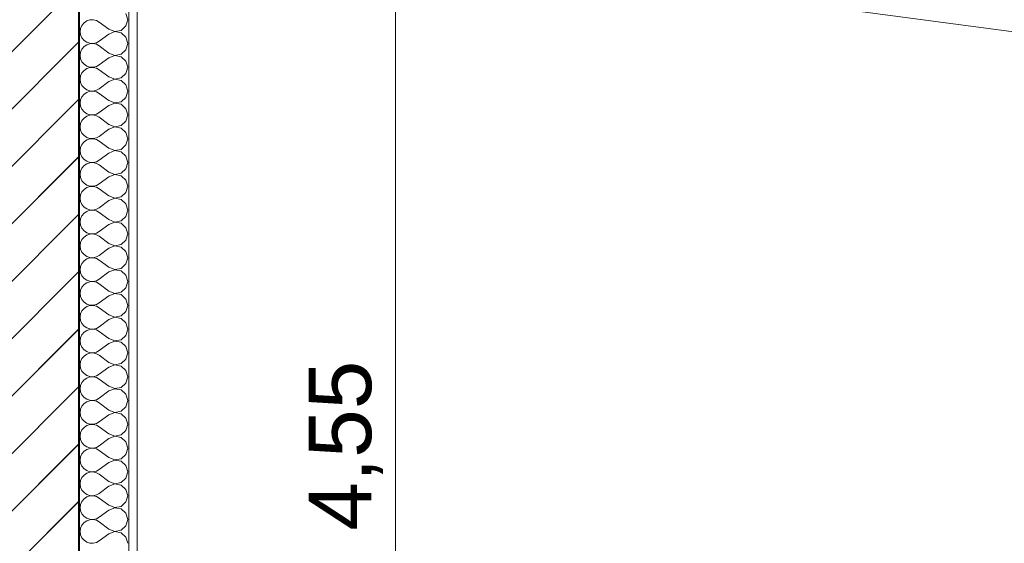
# Model space of a CAD drawing. Header units: millimetres. Extents: x -33687 to -7545, y -1870 to 7865.
# Tile 11 of 31: x -24285 to -22708, y 2952 to 3791. Entities that reach past the tile are written whole.
import ezdxf

# ---------------------------------------------------------------- set-up
doc = ezdxf.new("R2010")
doc.units = ezdxf.units.MM
doc.header["$MEASUREMENT"] = 0
for name, color, linetype in [('Nouveau_2D - Cotations pour 50ème.AL', 7, 'Continuous'), ('Nouveau_2D - Dessin général.AL', 7, 'Continuous'), ('Nouveau__Murs - Extérieurs.AL', 7, 'Continuous'), ('Nouveau__Plafonds.AL', 7, 'Continuous')]:
    doc.layers.add(name, color=color, linetype=linetype)
doc.styles.add('STYLE_GENERE_1', font='arial.ttf')
doc.dimstyles.new('STYLE_GENERE__1', dxfattribs={"dimtxt": 100, "dimasz": 71.25, "dimexe": 0.18, "dimexo": 0.0625, "dimgap": 0, "dimtad": 1, "dimtih": 1, "dimtoh": 1, "dimlfac": 0.001, "dimzin": 0, "dimdsep": 46, "dimtxsty": 'STYLE_GENERE_1', "dimblk": 'ARROWHEAD_6', "dimblk1": 'ARROWHEAD_6', "dimblk2": 'ARROWHEAD_6', "dimcen": 0.09, "dimse1": 1, "dimse2": 1, "dimclrd": 7, "dimclre": 7, "dimclrt": 7, "dimazin": 0, "dimtfac": 1, "dimtdec": 4, "dimtmove": 0, "dimatfit": 3, "dimfxl": 0, "dimtolj": 1, "dimtzin": 0, "dimarcsym": 0})
doc.dimstyles.new('STYLE_GENERE__5', dxfattribs={"dimtxt": 100, "dimasz": 71.25, "dimexe": 0.18, "dimexo": 0.0625, "dimgap": 0, "dimtad": 1, "dimlfac": 0.001, "dimzin": 0, "dimdsep": 46, "dimtxsty": 'STYLE_GENERE_1', "dimblk": 'ARROWHEAD_6', "dimblk1": 'ARROWHEAD_6', "dimblk2": 'ARROWHEAD_6', "dimcen": 0.09, "dimse1": 1, "dimse2": 1, "dimclrd": 7, "dimclre": 7, "dimclrt": 7, "dimazin": 0, "dimtfac": 1, "dimtdec": 4, "dimtmove": 2, "dimatfit": 3, "dimfxl": 0, "dimtolj": 1, "dimtzin": 0, "dimarcsym": 0})
pattern_1 = [(45, (0, 0), (-45.96194, 45.96194), [])]

# ---------------------------------------------------------------- blocks, each defined once
blk = doc.blocks.new('*X19')
at = {"layer": 'Nouveau__Murs - Extérieurs.AL', "color": 7, "linetype": 'Continuous', "lineweight": 5}
for p, q in [((-24111.6, 3790.5), (-24114.5, 3800.5)), ((-24181.6, 3785.5), (-24185, 3781.4)), ((-24177.3, 3788.5), (-24181.6, 3785.5)), ((-24172.3, 3790.1), (-24177.3, 3788.5)), ((-24167.1, 3790.4), (-24172.3, 3790.1)), ((-24161.9, 3789.2), (-24167.1, 3790.4)), ((-24157.3, 3786.7), (-24161.9, 3789.2)), ((-24142.1, 3775.2), (-24157.3, 3786.7)), ((-24114.5, 3780.5), (-24111.6, 3790.5)), ((-24187.1, 3776.6), (-24187.8, 3771.4)), ((-24187.8, 3771.4), (-24187.1, 3766.2)), ((-24185, 3781.4), (-24187.1, 3776.6)), ((-24142.1, 3767.6), (-24157.3, 3756.2)), ((-24142.1, 3775.2), (-24132.4, 3771.5)), ((-24132.4, 3771.4), (-24142.1, 3767.6)), ((-24132.4, 3771.5), (-24122.2, 3773.4)), ((-24122.2, 3769.4), (-24132.4, 3771.4)), ((-24122.2, 3773.4), (-24114.5, 3780.5)), ((-24114.5, 3762.4), (-24122.2, 3769.4)), ((-24187.1, 3766.2), (-24185, 3761.4)), ((-24185, 3761.4), (-24181.6, 3757.4)), ((-24181.6, 3757.4), (-24177.3, 3754.4)), ((-24177.3, 3754.4), (-24172.3, 3752.7)), ((-24172.3, 3752), (-24177.3, 3750.4)), ((-24172.3, 3752.7), (-24167.1, 3752.5)), ((-24167.1, 3752.3), (-24172.3, 3752)), ((-24167.1, 3752.5), (-24161.9, 3753.6)), ((-24161.9, 3751.1), (-24167.1, 3752.3)), ((-24161.9, 3753.6), (-24157.3, 3756.2)), ((-24111.6, 3752.4), (-24114.5, 3762.4)), ((-24114.5, 3742.4), (-24111.6, 3752.4)), ((-24187.1, 3738.5), (-24187.8, 3733.3)), ((-24185, 3743.3), (-24187.1, 3738.5)), ((-24181.6, 3747.4), (-24185, 3743.3)), ((-24177.3, 3750.4), (-24181.6, 3747.4)), ((-24157.3, 3748.6), (-24161.9, 3751.1)), ((-24142.1, 3737.1), (-24157.3, 3748.6)), ((-24142.1, 3737.1), (-24132.4, 3733.4)), ((-24122.2, 3735.3), (-24114.5, 3742.4)), ((-24187.8, 3733.3), (-24187.1, 3728.1)), ((-24187.1, 3728.1), (-24185, 3723.3)), ((-24185, 3723.3), (-24181.6, 3719.3)), ((-24142.1, 3729.5), (-24157.3, 3718.1)), ((-24132.4, 3733.3), (-24142.1, 3729.5)), ((-24132.4, 3733.4), (-24122.2, 3735.3)), ((-24122.2, 3731.3), (-24132.4, 3733.3)), ((-24114.5, 3724.3), (-24122.2, 3731.3)), ((-24111.6, 3714.3), (-24114.5, 3724.3)), ((-24185, 3705.3), (-24187.1, 3700.4)), ((-24181.6, 3709.3), (-24185, 3705.3)), ((-24181.6, 3719.3), (-24177.3, 3716.3)), ((-24177.3, 3712.3), (-24181.6, 3709.3)), ((-24177.3, 3716.3), (-24172.3, 3714.6)), ((-24172.3, 3714), (-24177.3, 3712.3)), ((-24172.3, 3714.6), (-24167.1, 3714.4)), ((-24167.1, 3714.2), (-24172.3, 3714)), ((-24167.1, 3714.4), (-24161.9, 3715.6)), ((-24161.9, 3713), (-24167.1, 3714.2)), ((-24161.9, 3715.6), (-24157.3, 3718.1)), ((-24157.3, 3710.5), (-24161.9, 3713)), ((-24142.1, 3699), (-24157.3, 3710.5)), ((-24114.5, 3704.3), (-24111.6, 3714.3)), ((-24187.1, 3700.4), (-24187.8, 3695.2)), ((-24187.8, 3695.2), (-24187.1, 3690)), ((-24187.1, 3690), (-24185, 3685.2)), ((-24142.1, 3691.4), (-24157.3, 3680)), ((-24142.1, 3699), (-24132.4, 3695.3)), ((-24132.4, 3695.2), (-24142.1, 3691.4)), ((-24132.4, 3695.3), (-24122.2, 3697.2)), ((-24122.2, 3693.2), (-24132.4, 3695.2)), ((-24122.2, 3697.2), (-24114.5, 3704.3)), ((-24114.5, 3686.2), (-24122.2, 3693.2)), ((-24185, 3685.2), (-24181.6, 3681.2)), ((-24181.6, 3681.2), (-24177.3, 3678.2)), ((-24177.3, 3674.2), (-24181.6, 3671.2)), ((-24177.3, 3678.2), (-24172.3, 3676.5)), ((-24172.3, 3675.9), (-24177.3, 3674.2)), ((-24172.3, 3676.5), (-24167.1, 3676.3)), ((-24167.1, 3676.1), (-24172.3, 3675.9)), ((-24167.1, 3676.3), (-24161.9, 3677.5)), ((-24161.9, 3674.9), (-24167.1, 3676.1)), ((-24161.9, 3677.5), (-24157.3, 3680)), ((-24157.3, 3672.4), (-24161.9, 3674.9)), ((-24111.6, 3676.2), (-24114.5, 3686.2)), ((-24114.5, 3666.2), (-24111.6, 3676.2)), ((-24187.1, 3662.3), (-24187.8, 3657.1)), ((-24185, 3667.2), (-24187.1, 3662.3)), ((-24181.6, 3671.2), (-24185, 3667.2)), ((-24142.1, 3661), (-24157.3, 3672.4)), ((-24142.1, 3661), (-24132.4, 3657.2)), ((-24132.4, 3657.2), (-24122.2, 3659.2)), ((-24122.2, 3659.2), (-24114.5, 3666.2)), ((-24187.8, 3657.1), (-24187.1, 3651.9)), ((-24187.1, 3651.9), (-24185, 3647.1)), ((-24185, 3647.1), (-24181.6, 3643.1)), ((-24181.6, 3643.1), (-24177.3, 3640.1)), ((-24161.9, 3639.4), (-24157.3, 3641.9)), ((-24142.1, 3653.3), (-24157.3, 3641.9)), ((-24132.4, 3657.1), (-24142.1, 3653.3)), ((-24122.2, 3655.1), (-24132.4, 3657.1)), ((-24114.5, 3648.1), (-24122.2, 3655.1)), ((-24111.6, 3638.1), (-24114.5, 3648.1)), ((-24185, 3629.1), (-24187.1, 3624.3)), ((-24181.6, 3633.1), (-24185, 3629.1)), ((-24177.3, 3636.1), (-24181.6, 3633.1)), ((-24177.3, 3640.1), (-24172.3, 3638.4)), ((-24172.3, 3637.8), (-24177.3, 3636.1)), ((-24172.3, 3638.4), (-24167.1, 3638.2)), ((-24167.1, 3638), (-24172.3, 3637.8)), ((-24167.1, 3638.2), (-24161.9, 3639.4)), ((-24161.9, 3636.8), (-24167.1, 3638)), ((-24157.3, 3634.3), (-24161.9, 3636.8)), ((-24142.1, 3622.9), (-24157.3, 3634.3)), ((-24122.2, 3621.1), (-24114.5, 3628.1)), ((-24114.5, 3628.1), (-24111.6, 3638.1)), ((-24187.1, 3624.3), (-24187.8, 3619)), ((-24187.8, 3619), (-24187.1, 3613.8)), ((-24187.1, 3613.8), (-24185, 3609)), ((-24142.1, 3615.2), (-24157.3, 3603.8)), ((-24142.1, 3622.9), (-24132.4, 3619.1)), ((-24132.4, 3619), (-24142.1, 3615.2)), ((-24132.4, 3619.1), (-24122.2, 3621.1)), ((-24122.2, 3617), (-24132.4, 3619)), ((-24114.5, 3610), (-24122.2, 3617)), ((-24111.6, 3600), (-24114.5, 3610)), ((-24185, 3609), (-24181.6, 3605)), ((-24181.6, 3595), (-24185, 3591)), ((-24181.6, 3605), (-24177.3, 3602)), ((-24177.3, 3598), (-24181.6, 3595)), ((-24177.3, 3602), (-24172.3, 3600.3)), ((-24172.3, 3599.7), (-24177.3, 3598)), ((-24172.3, 3600.3), (-24167.1, 3600.1)), ((-24167.1, 3599.9), (-24172.3, 3599.7)), ((-24167.1, 3600.1), (-24161.9, 3601.3)), ((-24161.9, 3598.7), (-24167.1, 3599.9)), ((-24161.9, 3601.3), (-24157.3, 3603.8)), ((-24157.3, 3596.2), (-24161.9, 3598.7)), ((-24142.1, 3584.8), (-24157.3, 3596.2)), ((-24114.5, 3590), (-24111.6, 3600)), ((-24187.1, 3586.2), (-24187.8, 3581)), ((-24187.8, 3581), (-24187.1, 3575.7)), ((-24185, 3591), (-24187.1, 3586.2)), ((-24142.1, 3584.8), (-24132.4, 3581)), ((-24132.4, 3580.9), (-24142.1, 3577.1)), ((-24132.4, 3581), (-24122.2, 3583)), ((-24122.2, 3578.9), (-24132.4, 3580.9)), ((-24122.2, 3583), (-24114.5, 3590)), ((-24114.5, 3571.9), (-24122.2, 3578.9)), ((-24187.1, 3575.7), (-24185, 3570.9)), ((-24185, 3570.9), (-24181.6, 3566.9)), ((-24181.6, 3566.9), (-24177.3, 3563.9)), ((-24177.3, 3563.9), (-24172.3, 3562.2)), ((-24167.1, 3562), (-24161.9, 3563.2)), ((-24161.9, 3563.2), (-24157.3, 3565.7)), ((-24142.1, 3577.1), (-24157.3, 3565.7)), ((-24111.6, 3561.9), (-24114.5, 3571.9)), ((-24187.1, 3548.1), (-24187.8, 3542.9)), ((-24185, 3552.9), (-24187.1, 3548.1)), ((-24181.6, 3556.9), (-24185, 3552.9)), ((-24177.3, 3559.9), (-24181.6, 3556.9)), ((-24172.3, 3561.6), (-24177.3, 3559.9)), ((-24172.3, 3562.2), (-24167.1, 3562)), ((-24167.1, 3561.8), (-24172.3, 3561.6)), ((-24161.9, 3560.6), (-24167.1, 3561.8)), ((-24157.3, 3558.1), (-24161.9, 3560.6)), ((-24142.1, 3546.7), (-24157.3, 3558.1)), ((-24122.2, 3544.9), (-24114.5, 3551.9)), ((-24114.5, 3551.9), (-24111.6, 3561.9)), ((-24187.8, 3542.9), (-24187.1, 3537.7)), ((-24187.1, 3537.7), (-24185, 3532.8)), ((-24185, 3532.8), (-24181.6, 3528.8)), ((-24142.1, 3539), (-24157.3, 3527.6)), ((-24142.1, 3546.7), (-24132.4, 3542.9)), ((-24132.4, 3542.8), (-24142.1, 3539)), ((-24132.4, 3542.9), (-24122.2, 3544.9)), ((-24122.2, 3540.8), (-24132.4, 3542.8)), ((-24114.5, 3533.8), (-24122.2, 3540.8)), ((-24111.6, 3523.8), (-24114.5, 3533.8)), ((-24181.6, 3518.8), (-24185, 3514.8)), ((-24181.6, 3528.8), (-24177.3, 3525.8)), ((-24177.3, 3521.8), (-24181.6, 3518.8)), ((-24177.3, 3525.8), (-24172.3, 3524.1)), ((-24172.3, 3523.5), (-24177.3, 3521.8)), ((-24172.3, 3524.1), (-24167.1, 3523.9)), ((-24167.1, 3523.7), (-24172.3, 3523.5)), ((-24167.1, 3523.9), (-24161.9, 3525.1)), ((-24161.9, 3522.5), (-24167.1, 3523.7)), ((-24161.9, 3525.1), (-24157.3, 3527.6)), ((-24157.3, 3520), (-24161.9, 3522.5)), ((-24142.1, 3508.6), (-24157.3, 3520)), ((-24114.5, 3513.8), (-24111.6, 3523.8)), ((-24187.1, 3510), (-24187.8, 3504.8)), ((-24187.8, 3504.8), (-24187.1, 3499.6)), ((-24185, 3514.8), (-24187.1, 3510)), ((-24187.1, 3499.6), (-24185, 3494.7)), ((-24142.1, 3501), (-24157.3, 3489.5)), ((-24142.1, 3508.6), (-24132.4, 3504.8)), ((-24132.4, 3504.7), (-24142.1, 3501)), ((-24132.4, 3504.8), (-24122.2, 3506.8)), ((-24122.2, 3502.8), (-24132.4, 3504.7)), ((-24122.2, 3506.8), (-24114.5, 3513.8)), ((-24114.5, 3495.7), (-24122.2, 3502.8)), ((-24185, 3494.7), (-24181.6, 3490.7)), ((-24181.6, 3490.7), (-24177.3, 3487.7)), ((-24177.3, 3487.7), (-24172.3, 3486)), ((-24172.3, 3485.4), (-24177.3, 3483.7)), ((-24172.3, 3486), (-24167.1, 3485.8)), ((-24167.1, 3485.6), (-24172.3, 3485.4)), ((-24167.1, 3485.8), (-24161.9, 3487)), ((-24161.9, 3484.4), (-24167.1, 3485.6)), ((-24161.9, 3487), (-24157.3, 3489.5)), ((-24157.3, 3481.9), (-24161.9, 3484.4)), ((-24111.6, 3485.7), (-24114.5, 3495.7)), ((-24114.5, 3475.7), (-24111.6, 3485.7)), ((-24187.1, 3471.9), (-24187.8, 3466.7)), ((-24185, 3476.7), (-24187.1, 3471.9)), ((-24181.6, 3480.7), (-24185, 3476.7)), ((-24177.3, 3483.7), (-24181.6, 3480.7)), ((-24142.1, 3470.5), (-24157.3, 3481.9)), ((-24142.1, 3470.5), (-24132.4, 3466.7)), ((-24132.4, 3466.7), (-24122.2, 3468.7)), ((-24122.2, 3468.7), (-24114.5, 3475.7)), ((-24187.8, 3466.7), (-24187.1, 3461.5)), ((-24187.1, 3461.5), (-24185, 3456.7)), ((-24185, 3456.7), (-24181.6, 3452.6)), ((-24181.6, 3452.6), (-24177.3, 3449.6)), ((-24142.1, 3462.9), (-24157.3, 3451.4)), ((-24132.4, 3466.6), (-24142.1, 3462.9)), ((-24122.2, 3464.7), (-24132.4, 3466.6)), ((-24114.5, 3457.6), (-24122.2, 3464.7)), ((-24111.6, 3447.6), (-24114.5, 3457.6)), ((-24185, 3438.6), (-24187.1, 3433.8)), ((-24181.6, 3442.6), (-24185, 3438.6)), ((-24177.3, 3445.6), (-24181.6, 3442.6)), ((-24177.3, 3449.6), (-24172.3, 3448)), ((-24172.3, 3447.3), (-24177.3, 3445.6)), ((-24172.3, 3448), (-24167.1, 3447.7)), ((-24167.1, 3447.5), (-24172.3, 3447.3)), ((-24167.1, 3447.7), (-24161.9, 3448.9)), ((-24161.9, 3446.4), (-24167.1, 3447.5)), ((-24161.9, 3448.9), (-24157.3, 3451.4)), ((-24157.3, 3443.8), (-24161.9, 3446.4)), ((-24142.1, 3432.4), (-24157.3, 3443.8)), ((-24122.2, 3430.6), (-24114.5, 3437.6)), ((-24114.5, 3437.6), (-24111.6, 3447.6)), ((-24187.1, 3433.8), (-24187.8, 3428.6)), ((-24187.8, 3428.6), (-24187.1, 3423.4)), ((-24187.1, 3423.4), (-24185, 3418.6)), ((-24142.1, 3424.8), (-24157.3, 3413.3)), ((-24142.1, 3432.4), (-24132.4, 3428.6)), ((-24132.4, 3428.5), (-24142.1, 3424.8)), ((-24132.4, 3428.6), (-24122.2, 3430.6)), ((-24122.2, 3426.6), (-24132.4, 3428.5)), ((-24114.5, 3419.5), (-24122.2, 3426.6)), ((-24185, 3418.6), (-24181.6, 3414.5)), ((-24181.6, 3414.5), (-24177.3, 3411.5)), ((-24177.3, 3407.5), (-24181.6, 3404.5)), ((-24177.3, 3411.5), (-24172.3, 3409.9)), ((-24172.3, 3409.2), (-24177.3, 3407.5)), ((-24172.3, 3409.9), (-24167.1, 3409.6)), ((-24167.1, 3409.4), (-24172.3, 3409.2)), ((-24167.1, 3409.6), (-24161.9, 3410.8)), ((-24161.9, 3408.3), (-24167.1, 3409.4)), ((-24161.9, 3410.8), (-24157.3, 3413.3)), ((-24157.3, 3405.7), (-24161.9, 3408.3)), ((-24142.1, 3394.3), (-24157.3, 3405.7)), ((-24111.6, 3409.5), (-24114.5, 3419.5)), ((-24114.5, 3399.5), (-24111.6, 3409.5)), ((-24187.1, 3395.7), (-24187.8, 3390.5)), ((-24187.8, 3390.5), (-24187.1, 3385.3)), ((-24185, 3400.5), (-24187.1, 3395.7)), ((-24181.6, 3404.5), (-24185, 3400.5)), ((-24142.1, 3394.3), (-24132.4, 3390.6)), ((-24132.4, 3390.4), (-24142.1, 3386.7)), ((-24132.4, 3390.6), (-24122.2, 3392.5)), ((-24122.2, 3388.5), (-24132.4, 3390.4)), ((-24122.2, 3392.5), (-24114.5, 3399.5)), ((-24187.1, 3385.3), (-24185, 3380.5)), ((-24185, 3380.5), (-24181.6, 3376.4)), ((-24181.6, 3376.4), (-24177.3, 3373.4)), ((-24177.3, 3373.4), (-24172.3, 3371.8)), ((-24161.9, 3372.7), (-24157.3, 3375.2)), ((-24142.1, 3386.7), (-24157.3, 3375.2)), ((-24114.5, 3381.4), (-24122.2, 3388.5)), ((-24111.6, 3371.4), (-24114.5, 3381.4)), ((-24185, 3362.4), (-24187.1, 3357.6)), ((-24181.6, 3366.4), (-24185, 3362.4)), ((-24177.3, 3369.4), (-24181.6, 3366.4)), ((-24172.3, 3371.1), (-24177.3, 3369.4)), ((-24172.3, 3371.8), (-24167.1, 3371.5)), ((-24167.1, 3371.4), (-24172.3, 3371.1)), ((-24167.1, 3371.5), (-24161.9, 3372.7)), ((-24161.9, 3370.2), (-24167.1, 3371.4)), ((-24157.3, 3367.6), (-24161.9, 3370.2)), ((-24142.1, 3356.2), (-24157.3, 3367.6)), ((-24122.2, 3354.4), (-24114.5, 3361.4)), ((-24114.5, 3361.4), (-24111.6, 3371.4)), ((-24187.1, 3357.6), (-24187.8, 3352.4)), ((-24187.8, 3352.4), (-24187.1, 3347.2)), ((-24187.1, 3347.2), (-24185, 3342.4)), ((-24185, 3342.4), (-24181.6, 3338.3)), ((-24142.1, 3348.6), (-24157.3, 3337.1)), ((-24142.1, 3356.2), (-24132.4, 3352.5)), ((-24132.4, 3352.3), (-24142.1, 3348.6)), ((-24132.4, 3352.5), (-24122.2, 3354.4)), ((-24122.2, 3350.4), (-24132.4, 3352.3)), ((-24114.5, 3343.3), (-24122.2, 3350.4)), ((-24111.6, 3333.3), (-24114.5, 3343.3)), ((-24181.6, 3328.3), (-24185, 3324.3)), ((-24181.6, 3338.3), (-24177.3, 3335.3)), ((-24177.3, 3331.3), (-24181.6, 3328.3)), ((-24177.3, 3335.3), (-24172.3, 3333.7)), ((-24172.3, 3333), (-24177.3, 3331.3)), ((-24172.3, 3333.7), (-24167.1, 3333.4)), ((-24167.1, 3333.3), (-24172.3, 3333)), ((-24167.1, 3333.4), (-24161.9, 3334.6)), ((-24161.9, 3332.1), (-24167.1, 3333.3)), ((-24161.9, 3334.6), (-24157.3, 3337.1)), ((-24157.3, 3329.5), (-24161.9, 3332.1)), ((-24142.1, 3318.1), (-24157.3, 3329.5)), ((-24114.5, 3323.3), (-24111.6, 3333.3)), ((-24187.1, 3319.5), (-24187.8, 3314.3)), ((-24187.8, 3314.3), (-24187.1, 3309.1)), ((-24185, 3324.3), (-24187.1, 3319.5)), ((-24142.1, 3310.5), (-24157.3, 3299)), ((-24142.1, 3318.1), (-24132.4, 3314.4)), ((-24132.4, 3314.2), (-24142.1, 3310.5)), ((-24132.4, 3314.4), (-24122.2, 3316.3)), ((-24122.2, 3312.3), (-24132.4, 3314.2)), ((-24122.2, 3316.3), (-24114.5, 3323.3)), ((-24114.5, 3305.3), (-24122.2, 3312.3)), ((-24187.1, 3309.1), (-24185, 3304.3)), ((-24185, 3304.3), (-24181.6, 3300.2)), ((-24181.6, 3300.2), (-24177.3, 3297.2)), ((-24177.3, 3297.2), (-24172.3, 3295.6)), ((-24172.3, 3294.9), (-24177.3, 3293.2)), ((-24172.3, 3295.6), (-24167.1, 3295.3)), ((-24167.1, 3295.2), (-24172.3, 3294.9)), ((-24167.1, 3295.3), (-24161.9, 3296.5)), ((-24161.9, 3294), (-24167.1, 3295.2)), ((-24161.9, 3296.5), (-24157.3, 3299)), ((-24111.6, 3295.2), (-24114.5, 3305.3)), ((-24114.5, 3285.2), (-24111.6, 3295.2)), ((-24187.1, 3281.4), (-24187.8, 3276.2)), ((-24185, 3286.2), (-24187.1, 3281.4)), ((-24181.6, 3290.3), (-24185, 3286.2)), ((-24177.3, 3293.2), (-24181.6, 3290.3)), ((-24157.3, 3291.4), (-24161.9, 3294)), ((-24142.1, 3280), (-24157.3, 3291.4)), ((-24142.1, 3280), (-24132.4, 3276.3)), ((-24122.2, 3278.2), (-24114.5, 3285.2)), ((-24187.8, 3276.2), (-24187.1, 3271)), ((-24187.1, 3271), (-24185, 3266.2)), ((-24185, 3266.2), (-24181.6, 3262.1)), ((-24142.1, 3272.4), (-24157.3, 3261)), ((-24132.4, 3276.1), (-24142.1, 3272.4)), ((-24132.4, 3276.3), (-24122.2, 3278.2)), ((-24122.2, 3274.2), (-24132.4, 3276.1)), ((-24114.5, 3267.2), (-24122.2, 3274.2)), ((-24111.6, 3257.1), (-24114.5, 3267.2)), ((-24185, 3248.1), (-24187.1, 3243.3)), ((-24181.6, 3252.2), (-24185, 3248.1)), ((-24181.6, 3262.1), (-24177.3, 3259.2)), ((-24177.3, 3255.1), (-24181.6, 3252.2)), ((-24177.3, 3259.2), (-24172.3, 3257.5)), ((-24172.3, 3256.8), (-24177.3, 3255.1)), ((-24172.3, 3257.5), (-24167.1, 3257.2)), ((-24167.1, 3257.1), (-24172.3, 3256.8)), ((-24167.1, 3257.2), (-24161.9, 3258.4)), ((-24161.9, 3255.9), (-24167.1, 3257.1)), ((-24161.9, 3258.4), (-24157.3, 3261)), ((-24157.3, 3253.3), (-24161.9, 3255.9)), ((-24142.1, 3241.9), (-24157.3, 3253.3)), ((-24114.5, 3247.1), (-24111.6, 3257.1)), ((-24187.1, 3243.3), (-24187.8, 3238.1)), ((-24187.8, 3238.1), (-24187.1, 3232.9)), ((-24187.1, 3232.9), (-24185, 3228.1)), ((-24142.1, 3234.3), (-24157.3, 3222.9)), ((-24142.1, 3241.9), (-24132.4, 3238.2)), ((-24132.4, 3238), (-24142.1, 3234.3)), ((-24132.4, 3238.2), (-24122.2, 3240.1)), ((-24122.2, 3236.1), (-24132.4, 3238)), ((-24122.2, 3240.1), (-24114.5, 3247.1)), ((-24114.5, 3229.1), (-24122.2, 3236.1)), ((-24185, 3228.1), (-24181.6, 3224)), ((-24181.6, 3224), (-24177.3, 3221.1)), ((-24177.3, 3217), (-24181.6, 3214.1)), ((-24177.3, 3221.1), (-24172.3, 3219.4)), ((-24172.3, 3218.7), (-24177.3, 3217)), ((-24172.3, 3219.4), (-24167.1, 3219.1)), ((-24167.1, 3219), (-24172.3, 3218.7)), ((-24167.1, 3219.1), (-24161.9, 3220.3)), ((-24161.9, 3217.8), (-24167.1, 3219)), ((-24161.9, 3220.3), (-24157.3, 3222.9)), ((-24157.3, 3215.2), (-24161.9, 3217.8)), ((-24111.6, 3219), (-24114.5, 3229.1)), ((-24114.5, 3209), (-24111.6, 3219)), ((-24187.1, 3205.2), (-24187.8, 3200)), ((-24185, 3210), (-24187.1, 3205.2)), ((-24181.6, 3214.1), (-24185, 3210)), ((-24142.1, 3203.8), (-24157.3, 3215.2)), ((-24142.1, 3203.8), (-24132.4, 3200.1)), ((-24132.4, 3200.1), (-24122.2, 3202)), ((-24122.2, 3202), (-24114.5, 3209)), ((-24187.8, 3200), (-24187.1, 3194.8)), ((-24187.1, 3194.8), (-24185, 3190)), ((-24185, 3190), (-24181.6, 3185.9)), ((-24181.6, 3185.9), (-24177.3, 3183)), ((-24161.9, 3182.2), (-24157.3, 3184.8)), ((-24142.1, 3196.2), (-24157.3, 3184.8)), ((-24132.4, 3199.9), (-24142.1, 3196.2)), ((-24122.2, 3198), (-24132.4, 3199.9)), ((-24114.5, 3191), (-24122.2, 3198)), ((-24111.6, 3181), (-24114.5, 3191)), ((-24185, 3171.9), (-24187.1, 3167.1)), ((-24181.6, 3176), (-24185, 3171.9)), ((-24177.3, 3178.9), (-24181.6, 3176)), ((-24177.3, 3183), (-24172.3, 3181.3)), ((-24172.3, 3180.6), (-24177.3, 3178.9)), ((-24172.3, 3181.3), (-24167.1, 3181)), ((-24167.1, 3180.9), (-24172.3, 3180.6)), ((-24167.1, 3181), (-24161.9, 3182.2)), ((-24161.9, 3179.7), (-24167.1, 3180.9)), ((-24157.3, 3177.1), (-24161.9, 3179.7)), ((-24142.1, 3165.7), (-24157.3, 3177.1)), ((-24122.2, 3163.9), (-24114.5, 3170.9)), ((-24114.5, 3170.9), (-24111.6, 3181)), ((-24187.1, 3167.1), (-24187.8, 3161.9)), ((-24187.8, 3161.9), (-24187.1, 3156.7)), ((-24187.1, 3156.7), (-24185, 3151.9)), ((-24142.1, 3158.1), (-24157.3, 3146.7)), ((-24142.1, 3165.7), (-24132.4, 3162)), ((-24132.4, 3161.8), (-24142.1, 3158.1)), ((-24132.4, 3162), (-24122.2, 3163.9)), ((-24122.2, 3159.9), (-24132.4, 3161.8)), ((-24114.5, 3152.9), (-24122.2, 3159.9)), ((-24111.6, 3142.9), (-24114.5, 3152.9)), ((-24185, 3151.9), (-24181.6, 3147.8)), ((-24181.6, 3137.9), (-24185, 3133.8)), ((-24181.6, 3147.8), (-24177.3, 3144.9)), ((-24177.3, 3140.8), (-24181.6, 3137.9)), ((-24177.3, 3144.9), (-24172.3, 3143.2)), ((-24172.3, 3142.5), (-24177.3, 3140.8)), ((-24172.3, 3143.2), (-24167.1, 3142.9)), ((-24167.1, 3142.8), (-24172.3, 3142.5)), ((-24167.1, 3142.9), (-24161.9, 3144.1)), ((-24161.9, 3141.6), (-24167.1, 3142.8)), ((-24161.9, 3144.1), (-24157.3, 3146.7)), ((-24157.3, 3139), (-24161.9, 3141.6)), ((-24142.1, 3127.6), (-24157.3, 3139)), ((-24114.5, 3132.8), (-24111.6, 3142.9)), ((-24187.1, 3129), (-24187.8, 3123.8)), ((-24187.8, 3123.8), (-24187.1, 3118.6)), ((-24185, 3133.8), (-24187.1, 3129)), ((-24142.1, 3127.6), (-24132.4, 3123.9)), ((-24132.4, 3123.7), (-24142.1, 3120)), ((-24132.4, 3123.9), (-24122.2, 3125.8)), ((-24122.2, 3121.8), (-24132.4, 3123.7)), ((-24122.2, 3125.8), (-24114.5, 3132.8)), ((-24114.5, 3114.8), (-24122.2, 3121.8)), ((-24187.1, 3118.6), (-24185, 3113.8)), ((-24185, 3113.8), (-24181.6, 3109.7)), ((-24181.6, 3109.7), (-24177.3, 3106.8)), ((-24177.3, 3106.8), (-24172.3, 3105.1)), ((-24167.1, 3104.8), (-24161.9, 3106)), ((-24161.9, 3106), (-24157.3, 3108.6)), ((-24142.1, 3120), (-24157.3, 3108.6)), ((-24111.6, 3104.8), (-24114.5, 3114.8)), ((-24187.1, 3090.9), (-24187.8, 3085.7)), ((-24185, 3095.7), (-24187.1, 3090.9)), ((-24181.6, 3099.8), (-24185, 3095.7)), ((-24177.3, 3102.8), (-24181.6, 3099.8)), ((-24172.3, 3104.4), (-24177.3, 3102.8)), ((-24172.3, 3105.1), (-24167.1, 3104.8)), ((-24167.1, 3104.7), (-24172.3, 3104.4)), ((-24161.9, 3103.5), (-24167.1, 3104.7)), ((-24157.3, 3101), (-24161.9, 3103.5)), ((-24142.1, 3089.5), (-24157.3, 3101)), ((-24122.2, 3087.7), (-24114.5, 3094.7)), ((-24114.5, 3094.7), (-24111.6, 3104.8)), ((-24187.8, 3085.7), (-24187.1, 3080.5)), ((-24187.1, 3080.5), (-24185, 3075.7)), ((-24185, 3075.7), (-24181.6, 3071.7)), ((-24142.1, 3081.9), (-24157.3, 3070.5)), ((-24142.1, 3089.5), (-24132.4, 3085.8)), ((-24132.4, 3085.6), (-24142.1, 3081.9)), ((-24132.4, 3085.8), (-24122.2, 3087.7)), ((-24122.2, 3083.7), (-24132.4, 3085.6)), ((-24114.5, 3076.7), (-24122.2, 3083.7)), ((-24111.6, 3066.7), (-24114.5, 3076.7)), ((-24181.6, 3061.7), (-24185, 3057.6)), ((-24181.6, 3071.7), (-24177.3, 3068.7)), ((-24177.3, 3064.7), (-24181.6, 3061.7)), ((-24177.3, 3068.7), (-24172.3, 3067)), ((-24172.3, 3066.3), (-24177.3, 3064.7)), ((-24172.3, 3067), (-24167.1, 3066.7)), ((-24167.1, 3066.6), (-24172.3, 3066.3)), ((-24167.1, 3066.7), (-24161.9, 3067.9)), ((-24161.9, 3065.4), (-24167.1, 3066.6)), ((-24161.9, 3067.9), (-24157.3, 3070.5)), ((-24157.3, 3062.9), (-24161.9, 3065.4)), ((-24142.1, 3051.4), (-24157.3, 3062.9)), ((-24114.5, 3056.7), (-24111.6, 3066.7)), ((-24187.1, 3052.8), (-24187.8, 3047.6)), ((-24187.8, 3047.6), (-24187.1, 3042.4)), ((-24185, 3057.6), (-24187.1, 3052.8)), ((-24187.1, 3042.4), (-24185, 3037.6)), ((-24142.1, 3043.8), (-24157.3, 3032.4)), ((-24142.1, 3051.4), (-24132.4, 3047.7)), ((-24132.4, 3047.5), (-24142.1, 3043.8)), ((-24132.4, 3047.7), (-24122.2, 3049.6)), ((-24122.2, 3045.6), (-24132.4, 3047.5)), ((-24122.2, 3049.6), (-24114.5, 3056.7)), ((-24114.5, 3038.6), (-24122.2, 3045.6)), ((-24185, 3037.6), (-24181.6, 3033.6)), ((-24181.6, 3033.6), (-24177.3, 3030.6)), ((-24177.3, 3030.6), (-24172.3, 3028.9)), ((-24172.3, 3028.2), (-24177.3, 3026.6)), ((-24172.3, 3028.9), (-24167.1, 3028.6)), ((-24167.1, 3028.5), (-24172.3, 3028.2)), ((-24167.1, 3028.6), (-24161.9, 3029.8)), ((-24161.9, 3027.3), (-24167.1, 3028.5)), ((-24161.9, 3029.8), (-24157.3, 3032.4)), ((-24157.3, 3024.8), (-24161.9, 3027.3)), ((-24111.6, 3028.6), (-24114.5, 3038.6)), ((-24114.5, 3018.6), (-24111.6, 3028.6)), ((-24187.1, 3014.7), (-24187.8, 3009.5)), ((-24185, 3019.5), (-24187.1, 3014.7)), ((-24181.6, 3023.6), (-24185, 3019.5)), ((-24177.3, 3026.6), (-24181.6, 3023.6)), ((-24142.1, 3013.3), (-24157.3, 3024.8)), ((-24142.1, 3013.3), (-24132.4, 3009.6)), ((-24132.4, 3009.6), (-24122.2, 3011.5)), ((-24122.2, 3011.5), (-24114.5, 3018.6)), ((-24187.8, 3009.5), (-24187.1, 3004.3)), ((-24187.1, 3004.3), (-24185, 2999.5)), ((-24185, 2999.5), (-24181.6, 2995.5)), ((-24181.6, 2995.5), (-24177.3, 2992.5)), ((-24142.1, 3005.7), (-24157.3, 2994.3)), ((-24132.4, 3009.4), (-24142.1, 3005.7)), ((-24122.2, 3007.5), (-24132.4, 3009.4)), ((-24114.5, 3000.5), (-24122.2, 3007.5)), ((-24111.6, 2990.5), (-24114.5, 3000.5)), ((-24185, 2981.4), (-24187.1, 2976.6)), ((-24181.6, 2985.5), (-24185, 2981.4)), ((-24177.3, 2988.5), (-24181.6, 2985.5)), ((-24177.3, 2992.5), (-24172.3, 2990.8)), ((-24172.3, 2990.1), (-24177.3, 2988.5)), ((-24172.3, 2990.8), (-24167.1, 2990.6)), ((-24167.1, 2990.4), (-24172.3, 2990.1)), ((-24167.1, 2990.6), (-24161.9, 2991.7)), ((-24161.9, 2989.2), (-24167.1, 2990.4)), ((-24161.9, 2991.7), (-24157.3, 2994.3)), ((-24157.3, 2986.7), (-24161.9, 2989.2)), ((-24142.1, 2975.2), (-24157.3, 2986.7)), ((-24122.2, 2973.4), (-24114.5, 2980.5)), ((-24114.5, 2980.5), (-24111.6, 2990.5)), ((-24187.1, 2976.6), (-24187.8, 2971.4)), ((-24187.8, 2971.4), (-24187.1, 2966.2)), ((-24187.1, 2966.2), (-24185, 2961.4)), ((-24142.1, 2967.6), (-24157.3, 2956.2)), ((-24142.1, 2975.2), (-24132.4, 2971.5)), ((-24132.4, 2971.4), (-24142.1, 2967.6)), ((-24132.4, 2971.5), (-24122.2, 2973.4)), ((-24122.2, 2969.4), (-24132.4, 2971.4)), ((-24114.5, 2962.4), (-24122.2, 2969.4)), ((-24185, 2961.4), (-24181.6, 2957.4)), ((-24181.6, 2957.4), (-24177.3, 2954.4)), ((-24177.3, 2954.4), (-24172.3, 2952.7)), ((-24172.3, 2952.7), (-24167.1, 2952.5)), ((-24167.1, 2952.5), (-24161.9, 2953.6)), ((-24161.9, 2953.6), (-24157.3, 2956.2)), ((-24111.6, 2952.4), (-24114.5, 2962.4))]:
    blk.add_line(p, q, dxfattribs=at)
blk = doc.blocks.new('Élément de coupe_15')
at = {"layer": 'Nouveau__Murs - Extérieurs.AL', "linetype": 'Continuous', "lineweight": 0, "true_color": 0x000000}
h = blk.add_hatch(dxfattribs=at)
h.set_pattern_fill('Dallage', color=18, style=0, pattern_type=2)
h.set_pattern_definition(pattern_1)
h.paths.add_polyline_path([(-24342.7, 0), (-24189.7, 0), (-24189.7, 4585.2), (-24264.1, 4595.1), (-24222.1, 4909.7), (-24342.7, 4909.7)])
at = {"layer": 'Nouveau__Murs - Extérieurs.AL', "color": 7, "linetype": 'Continuous', "lineweight": 40}
blk.add_line((-24189.7, 4909.7), (-24189.7, 0), dxfattribs=at)
at = {"layer": 'Nouveau__Murs - Extérieurs.AL', "color": 7, "linetype": 'Continuous', "lineweight": 15}
for p, q in [((-24109.7, 4909.7), (-24109.7, 0)), ((-24096.7, 4909.7), (-24096.7, 0))]:
    blk.add_line(p, q, dxfattribs=at)
at = {"layer": 'Nouveau__Murs - Extérieurs.AL', "lineweight": 0}
blk.add_blockref('*X19', (0, 0), dxfattribs=at)
blk = doc.blocks.new('Élément de coupe_42')
at = {"layer": 'Nouveau__Plafonds.AL', "color": 7, "linetype": 'Continuous', "lineweight": 5}
blk.add_line((-24096.7, 3958.4), (-12756.5, 2443.3), dxfattribs=at)
blk = doc.blocks.new('*D64')
at = {"layer": 'Nouveau_2D - Cotations pour 50ème.AL', "color": 7, "linetype": 'Continuous', "lineweight": 5}
for p, q in [((-24096.7, 7343.5), (-24096.7, 7484.1)), ((-12656.5, 7343.5), (-12656.5, 7484.1)), ((-24059.2, 7451.3), (-24134.2, 7376.3)), ((-12619, 7451.3), (-12694, 7376.3)), ((-24096.7, 7413.8), (-12656.5, 7413.8))]:
    blk.add_line(p, q, dxfattribs=at)
at = {"layer": 'Nouveau_2D - Cotations pour 50ème.AL', "color": 7, "lineweight": 5, "char_height": 100, "attachment_point": 7, "style": 'STYLE_GENERE_1'}
for s, insert in [('\\A1;{\\pql;\\fArial|b0|i0|c0|p0;\\W1.000000;9}', (-24059.2, 7433.8)), ('\\A1;{\\pql;\\fArial|b0|i0|c0|p0;\\W1.000000;10}', (-12846.5, 7433.8)), ('\\A1;{\\pql;\\fArial|b0|i0|c0|p0;\\W1.000000;11,44}', (-18581.2, 7433.8))]:
    blk.add_mtext(s, dxfattribs=dict(at, insert=insert))
blk = doc.blocks.new('ARROWHEAD_6')
at = {"color": 0, "linetype": 'Continuous', "lineweight": 0}
for p, q in [((-0.5, -0.5), (0.5, 0.5)), ((0, 0), (-1, 0))]:
    blk.add_line(p, q, dxfattribs=at)
blk = doc.blocks.new('*D68')
at = {"layer": 'Nouveau_2D - Cotations pour 50ème.AL', "color": 7, "linetype": 'Continuous', "lineweight": 5}
for p, q in [((-26302.3, 7643.5), (-26302.3, 7784.1)), ((-24096.7, 7643.5), (-24096.7, 7784.1)), ((-26264.8, 7751.3), (-26339.8, 7676.3)), ((-24059.2, 7751.3), (-24134.2, 7676.3)), ((-26358.5, 7713.8), (-26302.3, 7713.8)), ((-26302.3, 7713.8), (-24096.7, 7713.8))]:
    blk.add_line(p, q, dxfattribs=at)
at = {"layer": 'Nouveau_2D - Cotations pour 50ème.AL', "color": 7, "lineweight": 5, "insert": (-25333, 7733.8), "char_height": 100, "attachment_point": 7, "style": 'STYLE_GENERE_1'}
blk.add_mtext('\\A1;{\\pql;\\fArial|b0|i0|c0|p0;\\W1.000000;2,21}', dxfattribs=at)
blk = doc.blocks.new('*D69')
at = {"layer": 'Nouveau_2D - Cotations pour 50ème.AL', "color": 7, "linetype": 'Continuous', "lineweight": 5}
for p, q in [((-10896.2, 7643.5), (-10896.2, 7784.1)), ((-24059.2, 7751.3), (-24134.2, 7676.3)), ((-10933.7, 7676.3), (-10858.7, 7751.3)), ((-24096.7, 7713.8), (-10896.2, 7713.8)), ((-10896.2, 7713.8), (-10839.9, 7713.8))]:
    blk.add_line(p, q, dxfattribs=at)
at = {"layer": 'Nouveau_2D - Cotations pour 50ème.AL', "color": 7, "lineweight": 5, "insert": (-17668, 7733.8), "char_height": 100, "attachment_point": 7, "style": 'STYLE_GENERE_1'}
blk.add_mtext('\\A1;{\\pql;\\fArial|b0|i0|c0|p0;\\W1.000000;13,20}', dxfattribs=at)
blk = doc.blocks.new('*D95')
at = {"layer": 'Nouveau_2D - Cotations pour 50ème.AL', "color": 7, "linetype": 'Continuous', "lineweight": 5}
for p, q in [((-23683.2, 4572.8), (-23683.2, 4629.1)), ((-23645.7, 4535.3), (-23720.7, 4610.3)), ((-23612.9, 4572.8), (-23753.5, 4572.8)), ((-23683.2, 20), (-23683.2, 4572.8)), ((-23720.7, 57.5), (-23645.7, -17.5)), ((-23612.9, 20), (-23753.5, 20)), ((-23683.2, -36.2), (-23683.2, 20))]:
    blk.add_line(p, q, dxfattribs=at)
at = {"layer": 'Nouveau_2D - Cotations pour 50ème.AL', "color": 7, "lineweight": 5, "insert": (-23703.2, 2972.8), "char_height": 100, "attachment_point": 7, "rotation": 90, "style": 'STYLE_GENERE_1'}
blk.add_mtext('\\A1;{\\pql;\\fArial|b0|i0|c0|p0;\\W1.000000;4,55}', dxfattribs=at)
blk = doc.blocks.new('*D100')
at = {"layer": 'Nouveau_2D - Cotations pour 50ème.AL', "color": 7, "linetype": 'Continuous', "lineweight": 5}
for p, q in [((-24095.6, -1539.7), (-24095.6, -1399.1)), ((-15723.2, -1539.7), (-15723.2, -1399.1)), ((-24058.1, -1431.9), (-24133.1, -1506.9)), ((-15685.7, -1431.9), (-15760.7, -1506.9)), ((-24095.6, -1469.4), (-15723.2, -1469.4))]:
    blk.add_line(p, q, dxfattribs=at)
at = {"layer": 'Nouveau_2D - Cotations pour 50ème.AL', "color": 7, "lineweight": 5, "char_height": 100, "attachment_point": 7, "style": 'STYLE_GENERE_1'}
for s, insert in [('\\A1;{\\pql;\\fArial|b0|i0|c0|p0;\\W1.000000;9}', (-24024.6, -1449.4)), ('\\A1;{\\pql;\\fArial|b0|i0|c0|p0;\\W1.000000;8,37}', (-20042.9, -1449.4))]:
    blk.add_mtext(s, dxfattribs=dict(at, insert=insert))

msp = doc.modelspace()

# ---------------------------------------------------------------- block references
at = {"layer": 'Nouveau__Murs - Extérieurs.AL', "lineweight": 0}
msp.add_blockref('Élément de coupe_15', (0, 0), dxfattribs=at)

# ---------------------------------------------------------------- next in the draw order: hatches: boundary and pattern name
at = {"layer": 'Nouveau_2D - Dessin général.AL', "linetype": 'Continuous', "lineweight": 5}
h = msp.add_hatch(dxfattribs=at)
h.set_pattern_fill('Dallage', style=0, pattern_type=2)
h.set_pattern_definition(pattern_1)
h.paths.add_polyline_path([(-25700.91, 4915.496), (-25597.033, 4915.496), (-25584.922, 4938.226), (-24703.364, 4805.814), (-24342.73, 4757.692), (-24342.73, 0), (-24187.73, 0), (-24189.732, 4742.46), (-15716.584, 3611.831), (-15716.644, 3755.879), (-15739.661, 4563.035), (-15845.337, 4531.43, 0.23689873), (-15919.919, 4442.29), (-15919.919, 4360.042), (-15919.919, 3835.552), (-24696.577, 5006.681), (-25085.239, 5058.543), (-25085.239, 5372.242), (-25085.239, 5546.614), (-25056.639, 5546.614), (-25056.639, 5719.865), (-25272.322, 5719.865)])
h = msp.add_hatch(dxfattribs=at)
h.set_pattern_fill('Dallage', style=0, pattern_type=2)
h.set_pattern_definition(pattern_1)
h.paths.add_polyline_path([(-14551.999, 3451.249), (-10893.82, 2963.113), (-10893.82, 0), (-30162.432, 0), (-30161.516, -480), (-10683.82, -480), (-10683.82, 2935.092), (-10683.82, 3141.603), (-14343.339, 3625.403), (-14343.339, 4202.38), (-14343.339, 4442.29, 0.2368987), (-14417.921, 4531.43), (-14523.597, 4563.035), (-14551.999, 3601.249)])

# ---------------------------------------------------------------- next in the draw order: linework, layer by layer
at = {"layer": 'Nouveau_2D - Dessin général.AL', "color": 7, "linetype": 'Continuous', "lineweight": 5, "flags": 128}
msp.add_lwpolyline([(-25700.91, 4915.496), (-25597.033, 4915.496), (-25584.922, 4938.226), (-24703.364, 4805.814), (-24342.73, 4757.692), (-24342.73, 0), (-24187.73, 0), (-24189.732, 4742.46), (-15716.584, 3611.831), (-15716.644, 3755.879), (-15739.661, 4563.035), (-15845.337, 4531.43, 0.23689873), (-15919.919, 4442.29), (-15919.919, 4360.042), (-15919.919, 3835.552), (-24696.577, 5006.681), (-25085.239, 5058.543), (-25085.239, 5372.242), (-25085.239, 5546.614), (-25056.639, 5546.614), (-25056.639, 5719.865), (-25272.322, 5719.865)], format="xyb", close=True, dxfattribs=at)

# ---------------------------------------------------------------- next in the draw order: block references
at = {"layer": 'Nouveau__Plafonds.AL', "lineweight": 0}
msp.add_blockref('Élément de coupe_42', (0, 0), dxfattribs=at)

# ---------------------------------------------------------------- next in the draw order: dimensions: what is measured, and where the dimension line sits
at = {"layer": 'Nouveau_2D - Cotations pour 50ème.AL', "color": 7, "linetype": 'Continuous', "lineweight": 5}
for base, p1, p2, picture, middle in [((-24096.73, 7713.791), (-26302.268, 3040), (-24096.73, 2286.411), '*D68', (-25203.501, 7783.791)), ((-10896.174, 7713.791), (-24096.73, 2286.411), (-10896.174, 2969.284), '*D69', (-17500.538, 7783.791)), ((-12656.45, 7413.791), (-24096.73, 4572.823), (-12656.45, 1598.309), '*D64', (-18413.724, 7483.791)), ((-15723.227, -1469.415), (-24095.602, 20), (-15723.227, 3986.717), '*D100', (-19913.416, -1399.415))]:
    dim = msp.add_linear_dim(base=base, p1=p1, p2=p2, dimstyle='STYLE_GENERE__1', dxfattribs=at)
    dim.commit()
    dim.dimension.update_dxf_attribs({"geometry": picture, "text_midpoint": middle, "dimtype": 160})
dim = msp.add_linear_dim(base=(-23683.167, 4572.823), p1=(-16293.676, 20), p2=(-24096.73, 4572.823), angle=90, dimstyle='STYLE_GENERE__5', dxfattribs=at)
dim.commit()
dim.dimension.update_dxf_attribs({"geometry": '*D95', "text_midpoint": (-23753.167, 3102.257), "dimtype": 160, "text_rotation": 90})

doc.saveas('drawing.dxf')
